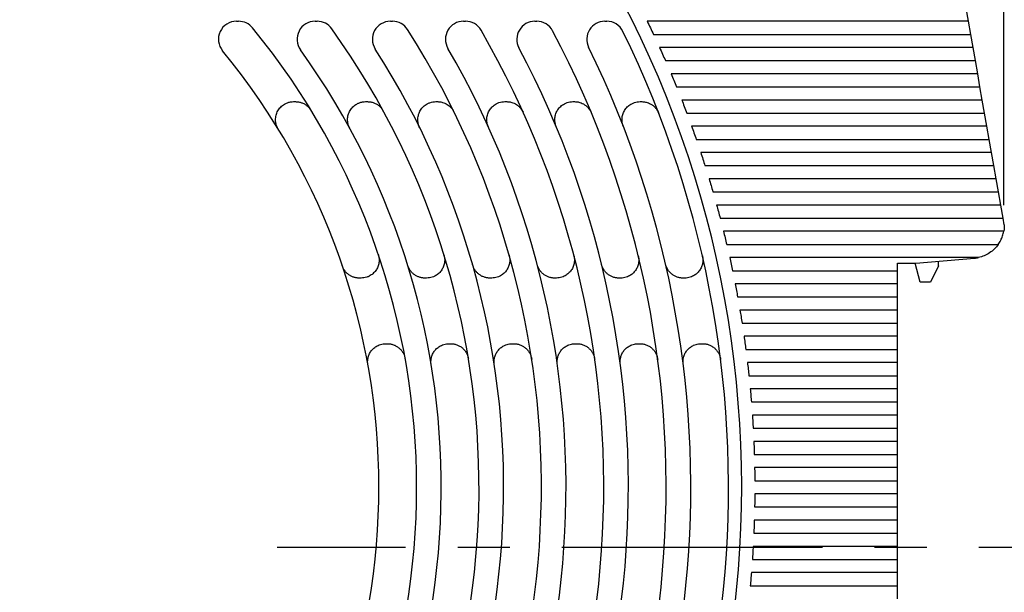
# Model space of a CAD drawing. Header units: millimetres. Extents: x 8 to 341, y 8 to 262.
# Tile 6 of 15: x 156 to 216, y 100 to 135. Entities that reach past the tile are written whole.
import ezdxf

# ---------------------------------------------------------------- set-up
doc = ezdxf.new("R2010")
doc.units = ezdxf.units.MM
doc.header["$LTSCALE"] = 1.25
doc.linetypes.add('CENTERX2', pattern=[20.32, 12.7, -2.54, 2.54, -2.54])
doc.layers.add('CENTER', color=40, linetype='CENTERX2')
doc.layers.add('DIMENSIONS', color=140, linetype='Continuous', lineweight=25)
doc.styles.add('SLDTEXTSTYLE0', font='TXT', dxfattribs={"width": 0.7})
doc.dimstyles.new('SLDDIMSTYLE0', dxfattribs={"dimtxt": 2.69751, "dimasz": 4.1275, "dimexe": 0, "dimexo": 0.0625, "dimgap": 0.674377, "dimtad": 0, "dimtih": 1, "dimtoh": 1, "dimrnd": 1e-09, "dimzin": 12, "dimdsep": 46, "dimtxsty": 'SLDTEXTSTYLE0', "dimsah": 1, "dimcen": 0.09, "dimadec": 0, "dimazin": 3, "dimtfac": 1, "dimtofl": 0, "dimtmove": 0, "dimatfit": 3, "dimfxl": 0, "dimfrac": 2, "dimtolj": 1, "dimtzin": 12, "dimarcsym": 0})
doc.dimstyles.new('SLDDIMSTYLE2', dxfattribs={"dimtxt": 2.69751, "dimasz": 4.1275, "dimexe": 0, "dimexo": 0.0625, "dimgap": 0.674377, "dimtad": 0, "dimtih": 1, "dimtoh": 1, "dimrnd": 1e-09, "dimzin": 4, "dimdsep": 46, "dimtxsty": 'SLDTEXTSTYLE0', "dimsah": 1, "dimcen": 0.09, "dimadec": 0, "dimazin": 1, "dimtfac": 1, "dimtofl": 0, "dimtmove": 0, "dimatfit": 3, "dimfxl": 0, "dimfrac": 2, "dimtolj": 1, "dimtzin": 12, "dimarcsym": 0})

# ---------------------------------------------------------------- blocks, each defined once
blk = doc.blocks.new('_D_4')
at = {"layer": 'DIMENSIONS'}
for p, q in [((210.209, 142.555), (229.425, 142.555)), ((225.456, 142.555), (225.456, 126.815)), ((221.448, 121.924), (220.542, 121.924)), ((220.542, 121.924), (220.542, 117.637)), ((229.464, 121.924), (230.37, 121.924)), ((230.37, 121.924), (230.37, 117.637)), ((220.542, 117.637), (221.448, 117.637)), ((230.37, 117.637), (229.464, 117.637)), ((225.456, 102.88), (225.456, 117.033))]:
    blk.add_line(p, q, dxfattribs=at)
for points in [[(225.456, 142.555), (224.821, 138.427), (226.091, 138.427)], [(225.456, 102.88), (226.091, 107.007), (224.821, 107.007)]]:
    blk.add_solid(points, dxfattribs=at)
at = {"layer": 'DIMENSIONS', "char_height": 2.6458, "attachment_point": 1, "style": 'SLDTEXTSTYLE0'}
for s, insert in [('39.7', (221.448, 125.938)), ('1.56', (221.448, 121.047))]:
    blk.add_mtext(s, dxfattribs=dict(at, insert=insert))
blk = doc.blocks.new('_D_6')
at = {"layer": 'DIMENSIONS'}
for p, q in [((117.005, 143.642), (117.005, 171.108)), ((215.473, 123.742), (215.473, 171.108)), ((117.005, 167.139), (154.618, 167.139)), ((158.273, 167.139), (157.367, 167.139)), ((157.367, 167.139), (157.367, 162.852)), ((166.289, 167.139), (167.194, 167.139)), ((167.194, 167.139), (167.194, 162.852)), ((215.473, 167.139), (169.944, 167.139)), ((157.367, 162.852), (158.273, 162.852)), ((167.194, 162.852), (166.289, 162.852))]:
    blk.add_line(p, q, dxfattribs=at)
for points in [[(117.005, 167.139), (121.132, 166.504), (121.132, 167.774)], [(215.473, 167.139), (211.346, 167.774), (211.346, 166.504)]]:
    blk.add_solid(points, dxfattribs=at)
at = {"layer": 'DIMENSIONS', "char_height": 2.6458, "attachment_point": 1, "style": 'SLDTEXTSTYLE0'}
for s, insert in [('98.5', (158.273, 171.154)), ('3.88', (158.273, 166.263))]:
    blk.add_mtext(s, dxfattribs=dict(at, insert=insert))
blk = doc.blocks.new('_D_7')
at = {"layer": 'DIMENSIONS'}
for p, q in [((210.209, 142.555), (243.847, 142.555)), ((239.878, 142.555), (239.878, 107.477)), ((235.871, 102.586), (234.965, 102.586)), ((234.965, 102.586), (234.965, 98.299)), ((243.886, 102.586), (244.792, 102.586)), ((244.792, 102.586), (244.792, 98.299)), ((234.965, 98.299), (235.871, 98.299)), ((244.792, 98.299), (243.886, 98.299)), ((239.878, 62.555), (239.878, 97.695)), ((217.092, 62.555), (243.847, 62.555))]:
    blk.add_line(p, q, dxfattribs=at)
for points in [[(239.878, 142.555), (239.243, 138.427), (240.513, 138.427)], [(239.878, 62.555), (240.513, 66.682), (239.243, 66.682)]]:
    blk.add_solid(points, dxfattribs=at)
at = {"layer": 'DIMENSIONS', "char_height": 2.6458, "attachment_point": 1, "style": 'SLDTEXTSTYLE0'}
for s, insert in [('80.0', (235.871, 106.601)), ('3.15', (235.871, 101.71))]:
    blk.add_mtext(s, dxfattribs=dict(at, insert=insert))

msp = doc.modelspace()

# ---------------------------------------------------------------- linework, layer by layer
for p, q in [((213.318, 134.955), (213.177, 135.755)), ((168.727, 134.955), (168.856, 134.955)), ((173.517, 134.955), (173.64, 134.955)), ((178.108, 134.955), (178.227, 134.955)), ((182.559, 134.955), (182.674, 134.955)), ((186.905, 134.955), (187.018, 134.955)), ((191.171, 134.955), (191.282, 134.955)), ((213.318, 134.955), (193.75, 134.955)), ((213.459, 134.155), (213.318, 134.955)), ((194.133, 134.155), (213.459, 134.155)), ((213.601, 133.355), (213.459, 134.155)), ((213.601, 133.355), (194.503, 133.355)), ((213.742, 132.555), (213.601, 133.355)), ((194.86, 132.555), (213.742, 132.555)), ((213.883, 131.755), (213.742, 132.555)), ((213.883, 131.755), (195.204, 131.755)), ((214.024, 130.955), (213.883, 131.755)), ((195.536, 130.955), (214.024, 130.955)), ((214.165, 130.155), (214.024, 130.955)), ((172.21, 130.055), (172.327, 130.055)), ((176.596, 130.055), (176.71, 130.055)), ((180.877, 130.055), (180.988, 130.055)), ((185.079, 130.055), (185.189, 130.055)), ((189.222, 130.055), (189.33, 130.055)), ((193.317, 130.055), (193.424, 130.055)), ((214.165, 130.155), (195.855, 130.155)), ((214.306, 129.355), (214.165, 130.155)), ((196.161, 129.355), (214.306, 129.355)), ((214.447, 128.555), (214.306, 129.355)), ((214.447, 128.555), (196.456, 128.555)), ((214.588, 127.755), (214.447, 128.555)), ((196.739, 127.755), (214.588, 127.755)), ((214.729, 126.955), (214.588, 127.755)), ((214.729, 126.955), (197.01, 126.955)), ((214.87, 126.155), (214.729, 126.955)), ((197.27, 126.155), (214.87, 126.155)), ((215.011, 125.355), (214.87, 126.155)), ((215.011, 125.355), (197.518, 125.355)), ((215.152, 124.555), (215.011, 125.355)), ((197.755, 124.555), (215.152, 124.555)), ((215.293, 123.755), (215.152, 124.555)), ((215.293, 123.755), (197.98, 123.755)), ((215.434, 122.955), (215.293, 123.755)), ((198.195, 122.955), (215.434, 122.955)), ((215.505, 122.555), (215.434, 122.955)), ((215.505, 122.555), (215.505, 122.51)), ((215.473, 122.155), (198.399, 122.155)), ((198.592, 121.355), (215.138, 121.355)), ((213.926, 120.555), (198.774, 120.555)), ((209.005, 120.205), (210.105, 120.205)), ((209.005, 119.755), (209.005, 120.205)), ((210.38, 119.055), (210.072, 120.205)), ((210.105, 120.205), (213.679, 120.517)), ((211.505, 120.055), (211.005, 119.055)), ((211.505, 120.055), (211.505, 120.327)), ((198.946, 119.755), (209.005, 119.755)), ((209.005, 118.955), (209.005, 119.755)), ((176.319, 119.305), (176.213, 119.305)), ((180.313, 119.305), (180.209, 119.305)), ((184.276, 119.305), (184.172, 119.305)), ((188.216, 119.305), (188.112, 119.305)), ((192.136, 119.305), (192.033, 119.305)), ((196.041, 119.305), (195.938, 119.305)), ((209.005, 118.955), (199.107, 118.955)), ((209.005, 118.155), (209.005, 118.955)), ((211.005, 119.055), (210.38, 119.055)), ((199.258, 118.155), (209.005, 118.155)), ((209.005, 117.355), (209.005, 118.155)), ((209.005, 117.355), (199.399, 117.355)), ((209.005, 116.555), (209.005, 117.355)), ((199.529, 116.555), (209.005, 116.555)), ((209.005, 115.755), (209.005, 116.555)), ((177.819, 115.305), (177.921, 115.305)), ((181.675, 115.305), (181.777, 115.305)), ((185.523, 115.305), (185.624, 115.305)), ((189.364, 115.305), (189.465, 115.305)), ((193.2, 115.305), (193.301, 115.305)), ((197.031, 115.305), (197.132, 115.305)), ((209.005, 115.755), (199.648, 115.755)), ((209.005, 114.955), (209.005, 115.755)), ((199.758, 114.955), (209.005, 114.955)), ((209.005, 114.155), (209.005, 114.955)), ((209.005, 114.155), (199.858, 114.155)), ((209.005, 113.355), (209.005, 114.155)), ((199.947, 113.355), (209.005, 113.355)), ((209.005, 112.555), (209.005, 113.355)), ((209.005, 112.555), (200.026, 112.555)), ((209.005, 111.755), (209.005, 112.555)), ((200.096, 111.755), (209.005, 111.755)), ((209.005, 110.955), (209.005, 111.755)), ((209.005, 110.955), (200.155, 110.955)), ((209.005, 110.155), (209.005, 110.955)), ((200.205, 110.155), (209.005, 110.155)), ((209.005, 109.355), (209.005, 110.155)), ((209.005, 109.355), (200.244, 109.355)), ((209.005, 108.555), (209.005, 109.355)), ((200.274, 108.555), (209.005, 108.555)), ((209.005, 107.755), (209.005, 108.555)), ((209.005, 107.755), (200.294, 107.755)), ((209.005, 106.955), (209.005, 107.755)), ((200.304, 106.955), (209.005, 106.955)), ((209.005, 106.155), (209.005, 106.955)), ((209.005, 106.155), (200.304, 106.155)), ((209.005, 105.355), (209.005, 106.155)), ((200.294, 105.355), (209.005, 105.355)), ((209.005, 104.555), (209.005, 105.355)), ((209.005, 104.555), (200.274, 104.555)), ((209.005, 103.755), (209.005, 104.555)), ((200.244, 103.755), (209.005, 103.755)), ((209.005, 102.955), (209.005, 103.755)), ((209.005, 102.955), (200.205, 102.955)), ((209.005, 102.155), (209.005, 102.955)), ((200.155, 102.155), (209.005, 102.155)), ((209.005, 101.355), (209.005, 102.155)), ((209.005, 101.355), (200.096, 101.355)), ((209.005, 100.555), (209.005, 101.355)), ((200.026, 100.555), (209.005, 100.555)), ((209.005, 99.755), (209.005, 100.555))]:
    msp.add_line(p, q)
for centre, radius, start, end in [((135.505, 106.555), 64, 318.62859, 32.40751), ((168.727, 133.855), 1.1, 90, 219.41136), ((168.856, 133.855), 1.1, 39.30221, 90), ((135.505, 106.555), 44.2, 320.67806, 39.30221), ((173.517, 133.855), 1.1, 90, 215.68533), ((135.505, 106.555), 48, 321.19212, 35.59765), ((173.64, 133.855), 1.1, 35.59765, 90), ((135.505, 106.555), 51.8, 321.62876, 32.57897), ((178.108, 133.855), 1.1, 90, 212.65136), ((178.227, 133.855), 1.1, 32.57897, 90), ((135.505, 106.555), 55.6, 322.00426, 30.06072), ((182.559, 133.855), 1.1, 90, 210.12169), ((135.505, 106.555), 59.4, 322.33063, 27.9219), ((182.674, 133.855), 1.1, 30.06072, 90), ((186.905, 133.855), 1.1, 90, 207.97409), ((187.018, 133.855), 1.1, 27.9219, 90), ((191.171, 133.855), 1.1, 90, 206.12446), ((191.282, 133.855), 1.1, 26.07923, 90), ((135.505, 106.555), 63.2, 322.61693, 26.07923), ((135.505, 106.555), 45.7, 321.17967, 35.68533), ((135.505, 106.555), 49.5, 321.61811, 32.65136), ((135.505, 106.555), 53.3, 321.99505, 30.12169), ((135.505, 106.555), 57.1, 322.32259, 27.97409), ((135.505, 106.555), 60.9, 322.60985, 26.12446), ((135.505, 106.555), 41.9, 320.6633, 39.41136)]:
    msp.add_arc(centre, radius, start, end)
for points in [[(193.75, 134.955), (193.814, 134.822), (193.944, 134.556), (194.07, 134.288), (194.133, 134.155)], [(194.503, 133.355), (194.563, 133.222), (194.684, 132.955), (194.801, 132.688), (194.86, 132.555)], [(195.204, 131.755), (195.26, 131.621), (195.372, 131.355), (195.481, 131.088), (195.536, 130.955)], [(195.855, 130.155), (195.906, 130.021), (196.01, 129.755), (196.111, 129.488), (196.161, 129.355)], [(196.456, 128.555), (196.504, 128.421), (196.599, 128.155), (196.692, 127.888), (196.739, 127.755)], [(197.01, 126.955), (197.054, 126.821), (197.142, 126.555), (197.227, 126.288), (197.27, 126.155)], [(197.518, 125.355), (197.558, 125.221), (197.638, 124.955), (197.716, 124.688), (197.755, 124.555)], [(197.98, 123.755), (198.017, 123.621), (198.09, 123.355), (198.16, 123.088), (198.195, 122.955)], [(215.505, 122.51), (215.505, 122.391), (215.494, 122.272), (215.473, 122.155)], [(198.399, 122.155), (198.432, 122.021), (198.497, 121.755), (198.561, 121.488), (198.592, 121.355)], [(198.774, 120.555), (198.804, 120.421), (198.862, 120.155), (198.918, 119.888), (198.946, 119.755)], [(213.679, 120.517), (213.721, 120.522), (213.804, 120.53), (213.885, 120.546), (213.926, 120.555)], [(199.107, 118.955), (199.133, 118.821), (199.185, 118.555), (199.234, 118.288), (199.258, 118.155)], [(199.399, 117.355), (199.421, 117.221), (199.465, 116.955), (199.508, 116.688), (199.529, 116.555)], [(199.648, 115.755), (199.667, 115.621), (199.705, 115.355), (199.74, 115.088), (199.758, 114.955)], [(199.858, 114.155), (199.873, 114.021), (199.904, 113.755), (199.933, 113.488), (199.947, 113.355)], [(200.026, 112.555), (200.039, 112.421), (200.063, 112.155), (200.085, 111.888), (200.096, 111.755)], [(200.155, 110.955), (200.164, 110.821), (200.182, 110.555), (200.197, 110.288), (200.205, 110.155)], [(200.244, 109.355), (200.25, 109.221), (200.261, 108.955), (200.27, 108.688), (200.274, 108.555)], [(200.294, 107.755), (200.296, 107.621), (200.301, 107.355), (200.303, 107.088), (200.304, 106.955)], [(200.304, 106.155), (200.303, 106.021), (200.301, 105.755), (200.296, 105.488), (200.294, 105.355)], [(200.274, 104.555), (200.27, 104.421), (200.261, 104.154), (200.25, 103.888), (200.244, 103.755)], [(200.205, 102.955), (200.197, 102.821), (200.182, 102.554), (200.164, 102.288), (200.155, 102.155)], [(200.096, 101.355), (200.085, 101.221), (200.063, 100.954), (200.039, 100.688), (200.026, 100.555)]]:
    msp.add_open_spline(points, degree=3)
for points, knots in [([(171.271, 128.382), (171.254, 128.41), (171.222, 128.466), (171.183, 128.555), (171.151, 128.647), (171.129, 128.74), (171.114, 128.837), (171.105, 128.998), (171.129, 129.227), (171.24, 129.499), (171.414, 129.735), (171.622, 129.895), (171.827, 129.992), (172.015, 130.045), (172.144, 130.051), (172.21, 130.055)], [0, 0, 0, 0, 0.042252, 0.083855, 0.125136, 0.166429, 0.208069, 0.250383, 0.375137, 0.500117, 0.624871, 0.749851, 0.833631, 0.916121, 1, 1, 1, 1]), ([(172.327, 130.055), (172.358, 130.054), (172.421, 130.052), (172.515, 130.04), (172.606, 130.021), (172.695, 129.993), (172.782, 129.958), (172.894, 129.9), (173.024, 129.812), (173.161, 129.682), (173.231, 129.579), (173.266, 129.526)], [0, 0, 0, 0, 0.084337, 0.167464, 0.249994, 0.332549, 0.415754, 0.500219, 0.667542, 0.832471, 1, 1, 1, 1]), ([(175.63, 128.428), (175.616, 128.457), (175.586, 128.513), (175.552, 128.602), (175.526, 128.692), (175.507, 128.785), (175.497, 128.879), (175.493, 129.037), (175.525, 129.259), (175.64, 129.522), (175.816, 129.749), (176.021, 129.902), (176.222, 129.995), (176.406, 130.046), (176.532, 130.052), (176.596, 130.055)], [0, 0, 0, 0, 0.042223, 0.083827, 0.125126, 0.166437, 0.20808, 0.250366, 0.375122, 0.500112, 0.624868, 0.749858, 0.833613, 0.916143, 1, 1, 1, 1]), ([(176.71, 130.055), (176.743, 130.054), (176.809, 130.052), (176.907, 130.039), (177.002, 130.017), (177.095, 129.987), (177.185, 129.948), (177.301, 129.886), (177.435, 129.79), (177.574, 129.648), (177.642, 129.536), (177.676, 129.48)], [0, 0, 0, 0, 0.084446, 0.167559, 0.25001, 0.332486, 0.415673, 0.500241, 0.667645, 0.8324, 1, 1, 1, 1]), ([(179.89, 128.468), (179.875, 128.502), (179.843, 128.57), (179.81, 128.676), (179.787, 128.785), (179.776, 128.896), (179.776, 129.063), (179.814, 129.286), (179.933, 129.541), (180.109, 129.76), (180.312, 129.908), (180.51, 129.997), (180.69, 130.046), (180.814, 130.052), (180.877, 130.055)], [0, 0, 0, 0, 0.050553, 0.100338, 0.149876, 0.199699, 0.250327, 0.37509, 0.500091, 0.624854, 0.749855, 0.833594, 0.916158, 1, 1, 1, 1]), ([(180.988, 130.055), (181.021, 130.054), (181.088, 130.052), (181.187, 130.038), (181.303, 130.011), (181.433, 129.965), (181.571, 129.892), (181.698, 129.8), (181.808, 129.692), (181.903, 129.573), (181.951, 129.485), (181.975, 129.441)], [0, 0, 0, 0, 0.081731, 0.163221, 0.24515, 0.372385, 0.500051, 0.627286, 0.754952, 0.877365, 1, 1, 1, 1]), ([(184.077, 128.502), (184.062, 128.536), (184.034, 128.603), (184.005, 128.709), (183.985, 128.816), (183.977, 128.926), (183.982, 129.091), (184.024, 129.309), (184.146, 129.557), (184.322, 129.77), (184.523, 129.913), (184.718, 129.999), (184.896, 130.046), (185.018, 130.052), (185.079, 130.055)], [0, 0, 0, 0, 0.050532, 0.100323, 0.149878, 0.199707, 0.250316, 0.37508, 0.500088, 0.624852, 0.74986, 0.833582, 0.916172, 1, 1, 1, 1]), ([(185.189, 130.055), (185.223, 130.054), (185.292, 130.052), (185.394, 130.037), (185.513, 130.009), (185.646, 129.959), (185.788, 129.882), (185.917, 129.785), (186.028, 129.671), (186.122, 129.545), (186.169, 129.453), (186.192, 129.407)], [0, 0, 0, 0, 0.081639, 0.163013, 0.244842, 0.37224, 0.500054, 0.627452, 0.755265, 0.877526, 1, 1, 1, 1]), ([(188.206, 128.531), (188.193, 128.565), (188.167, 128.633), (188.141, 128.737), (188.125, 128.844), (188.12, 128.952), (188.127, 129.114), (188.174, 129.328), (188.297, 129.57), (188.474, 129.778), (188.673, 129.917), (188.866, 130.001), (189.041, 130.046), (189.161, 130.052), (189.222, 130.055)], [0, 0, 0, 0, 0.050515, 0.100311, 0.149879, 0.199714, 0.250306, 0.375072, 0.500085, 0.624851, 0.749864, 0.833572, 0.916184, 1, 1, 1, 1]), ([(189.33, 130.055), (189.365, 130.054), (189.435, 130.052), (189.54, 130.036), (189.662, 130.006), (189.798, 129.955), (189.942, 129.873), (190.073, 129.771), (190.185, 129.652), (190.279, 129.521), (190.323, 129.425), (190.345, 129.377)], [0, 0, 0, 0, 0.081557, 0.162829, 0.244571, 0.372103, 0.500056, 0.627589, 0.755542, 0.877667, 1, 1, 1, 1]), ([(192.291, 128.557), (192.279, 128.591), (192.255, 128.658), (192.232, 128.762), (192.218, 128.868), (192.215, 128.974), (192.226, 129.134), (192.276, 129.344), (192.401, 129.582), (192.577, 129.785), (192.775, 129.92), (192.966, 130.002), (193.139, 130.047), (193.257, 130.052), (193.317, 130.055)], [0, 0, 0, 0, 0.0505, 0.100301, 0.14988, 0.19972, 0.250298, 0.375065, 0.500083, 0.62485, 0.749868, 0.833563, 0.916195, 1, 1, 1, 1]), ([(193.424, 130.055), (193.46, 130.054), (193.532, 130.052), (193.638, 130.035), (193.763, 130.004), (193.902, 129.95), (194.048, 129.865), (194.181, 129.759), (194.293, 129.636), (194.386, 129.5), (194.429, 129.401), (194.45, 129.351)], [0, 0, 0, 0, 0.081484, 0.162666, 0.244329, 0.371989, 0.500059, 0.627719, 0.755788, 0.877793, 1, 1, 1, 1]), ([(215.138, 121.355), (215.165, 121.395), (215.22, 121.476), (215.29, 121.604), (215.351, 121.735), (215.402, 121.871), (215.444, 122.011), (215.463, 122.106), (215.473, 122.155)], [0, 0, 0, 0, 0.168163, 0.334533, 0.5, 0.665467, 0.831837, 1, 1, 1, 1]), ([(215.138, 121.355), (214.995, 121.152), (214.814, 120.977), (214.4, 120.704), (214.168, 120.607), (213.926, 120.555)], [0, 0, 0, 0, 0.5, 0.5, 1, 1, 1, 1]), ([(177.361, 120.758), (177.371, 120.724), (177.392, 120.658), (177.411, 120.555), (177.42, 120.452), (177.419, 120.347), (177.403, 120.192), (177.349, 119.988), (177.221, 119.758), (177.045, 119.563), (176.85, 119.433), (176.663, 119.355), (176.493, 119.312), (176.377, 119.307), (176.319, 119.305)], [0, 0, 0, 0, 0.050475, 0.100283, 0.149881, 0.19973, 0.250285, 0.375053, 0.500079, 0.624847, 0.749873, 0.833549, 0.916212, 1, 1, 1, 1]), ([(181.364, 120.729), (181.373, 120.696), (181.392, 120.63), (181.408, 120.528), (181.415, 120.426), (181.412, 120.323), (181.393, 120.17), (181.336, 119.97), (181.206, 119.746), (181.03, 119.556), (180.837, 119.43), (180.652, 119.353), (180.485, 119.312), (180.371, 119.307), (180.313, 119.305)], [0, 0, 0, 0, 0.050459, 0.100272, 0.149882, 0.199736, 0.250277, 0.375046, 0.500077, 0.624846, 0.749877, 0.83354, 0.916223, 1, 1, 1, 1]), ([(185.335, 120.705), (185.343, 120.672), (185.36, 120.606), (185.374, 120.506), (185.378, 120.404), (185.373, 120.303), (185.352, 120.152), (185.292, 119.956), (185.162, 119.736), (184.986, 119.55), (184.794, 119.427), (184.611, 119.352), (184.446, 119.312), (184.333, 119.307), (184.276, 119.305)], [0, 0, 0, 0, 0.050446, 0.100263, 0.149882, 0.199741, 0.25027, 0.37504, 0.500075, 0.624844, 0.74988, 0.833533, 0.916232, 1, 1, 1, 1]), ([(189.28, 120.684), (189.287, 120.651), (189.303, 120.586), (189.314, 120.486), (189.317, 120.386), (189.311, 120.286), (189.288, 120.137), (189.226, 119.943), (189.094, 119.727), (188.919, 119.545), (188.728, 119.424), (188.547, 119.351), (188.383, 119.312), (188.272, 119.307), (188.216, 119.305)], [0, 0, 0, 0, 0.050435, 0.100255, 0.149883, 0.199745, 0.250264, 0.375034, 0.500073, 0.624843, 0.749882, 0.833527, 0.916239, 1, 1, 1, 1]), ([(193.204, 120.666), (193.211, 120.633), (193.226, 120.568), (193.236, 120.469), (193.237, 120.37), (193.229, 120.271), (193.204, 120.123), (193.141, 119.933), (193.008, 119.72), (192.833, 119.541), (192.644, 119.422), (192.464, 119.35), (192.302, 119.311), (192.191, 119.307), (192.136, 119.305)], [0, 0, 0, 0, 0.050426, 0.100249, 0.149883, 0.199749, 0.250259, 0.37503, 0.500072, 0.624842, 0.749884, 0.833521, 0.916245, 1, 1, 1, 1]), ([(197.113, 120.65), (197.12, 120.617), (197.133, 120.553), (197.141, 120.454), (197.141, 120.356), (197.132, 120.258), (197.106, 120.112), (197.041, 119.923), (196.908, 119.714), (196.733, 119.537), (196.545, 119.42), (196.366, 119.349), (196.205, 119.311), (196.096, 119.307), (196.041, 119.305)], [0, 0, 0, 0, 0.050417, 0.100243, 0.149884, 0.199752, 0.250255, 0.375026, 0.500071, 0.624841, 0.749886, 0.833516, 0.916251, 1, 1, 1, 1]), ([(176.213, 119.305), (176.185, 119.305), (176.13, 119.306), (176.047, 119.316), (175.965, 119.332), (175.855, 119.362), (175.721, 119.416), (175.57, 119.506), (175.436, 119.619), (175.324, 119.751), (175.232, 119.895), (175.192, 119.998), (175.172, 120.05)], [0, 0, 0, 0, 0.061093, 0.121883, 0.182721, 0.243959, 0.371826, 0.500085, 0.627952, 0.756211, 0.878009, 1, 1, 1, 1]), ([(180.209, 119.305), (180.18, 119.305), (180.123, 119.306), (180.039, 119.317), (179.955, 119.333), (179.843, 119.364), (179.706, 119.42), (179.553, 119.515), (179.417, 119.633), (179.305, 119.769), (179.215, 119.919), (179.177, 120.026), (179.158, 120.079)], [0, 0, 0, 0, 0.061033, 0.121747, 0.182508, 0.243682, 0.371694, 0.500089, 0.628101, 0.756495, 0.878154, 1, 1, 1, 1]), ([(184.172, 119.305), (184.144, 119.305), (184.086, 119.306), (184, 119.317), (183.915, 119.334), (183.801, 119.366), (183.661, 119.425), (183.507, 119.523), (183.37, 119.645), (183.258, 119.785), (183.169, 119.939), (183.133, 120.049), (183.114, 120.103)], [0, 0, 0, 0, 0.060981, 0.12163, 0.182324, 0.243443, 0.371581, 0.500092, 0.628229, 0.75674, 0.878278, 1, 1, 1, 1]), ([(188.112, 119.305), (188.083, 119.305), (188.024, 119.307), (187.937, 119.317), (187.851, 119.335), (187.736, 119.368), (187.594, 119.428), (187.438, 119.529), (187.3, 119.655), (187.188, 119.799), (187.101, 119.957), (187.066, 120.069), (187.048, 120.124)], [0, 0, 0, 0, 0.060936, 0.121528, 0.182164, 0.243235, 0.371482, 0.500094, 0.628341, 0.756954, 0.878387, 1, 1, 1, 1]), ([(192.033, 119.305), (192.003, 119.305), (191.944, 119.307), (191.856, 119.318), (191.769, 119.335), (191.652, 119.37), (191.508, 119.431), (191.351, 119.535), (191.212, 119.663), (191.101, 119.811), (191.015, 119.972), (190.981, 120.086), (190.964, 120.143)], [0, 0, 0, 0, 0.060896, 0.121438, 0.182024, 0.243052, 0.371395, 0.500097, 0.628439, 0.757141, 0.878482, 1, 1, 1, 1]), ([(195.938, 119.305), (195.908, 119.305), (195.848, 119.307), (195.759, 119.318), (195.671, 119.336), (195.553, 119.371), (195.408, 119.434), (195.249, 119.54), (195.11, 119.671), (194.999, 119.822), (194.914, 119.986), (194.882, 120.101), (194.866, 120.159)], [0, 0, 0, 0, 0.060861, 0.121358, 0.181899, 0.242891, 0.371317, 0.500099, 0.628526, 0.757307, 0.878566, 1, 1, 1, 1]), ([(176.736, 114.009), (176.731, 114.041), (176.722, 114.104), (176.717, 114.2), (176.721, 114.296), (176.733, 114.392), (176.764, 114.533), (176.833, 114.714), (176.968, 114.915), (177.142, 115.084), (177.327, 115.195), (177.501, 115.262), (177.658, 115.298), (177.765, 115.302), (177.819, 115.305)], [0, 0, 0, 0, 0.0503926, 0.1002251, 0.1498844, 0.1997614, 0.2502418, 0.3750131, 0.5000668, 0.6248382, 0.7498921, 0.8335021, 0.9162676, 1, 1, 1, 1]), ([(177.921, 115.305), (177.952, 115.304), (178.013, 115.302), (178.105, 115.29), (178.196, 115.271), (178.318, 115.234), (178.467, 115.166), (178.629, 115.053), (178.77, 114.913), (178.88, 114.753), (178.961, 114.581), (178.989, 114.46), (179.003, 114.4)], [0, 0, 0, 0, 0.060747, 0.121102, 0.181499, 0.242371, 0.371069, 0.500105, 0.628803, 0.757839, 0.878836, 1, 1, 1, 1]), ([(180.59, 114.025), (180.586, 114.056), (180.577, 114.12), (180.574, 114.215), (180.579, 114.31), (180.592, 114.404), (180.624, 114.544), (180.695, 114.723), (180.83, 114.921), (181.003, 115.087), (181.187, 115.197), (181.36, 115.263), (181.516, 115.298), (181.622, 115.302), (181.675, 115.305)], [0, 0, 0, 0, 0.050385, 0.10022, 0.149885, 0.199764, 0.250238, 0.375009, 0.500066, 0.624837, 0.749894, 0.833498, 0.916273, 1, 1, 1, 1]), ([(181.777, 115.305), (181.808, 115.304), (181.87, 115.302), (181.963, 115.29), (182.055, 115.27), (182.178, 115.232), (182.328, 115.164), (182.492, 115.048), (182.633, 114.905), (182.742, 114.742), (182.823, 114.567), (182.849, 114.445), (182.862, 114.384)], [0, 0, 0, 0, 0.0607111, 0.1210208, 0.1813717, 0.2422055, 0.3709892, 0.5001073, 0.628891, 0.7580092, 0.8789226, 1, 1, 1, 1]), ([(184.436, 114.038), (184.432, 114.07), (184.424, 114.133), (184.422, 114.227), (184.428, 114.321), (184.442, 114.415), (184.475, 114.553), (184.547, 114.731), (184.682, 114.926), (184.855, 115.09), (185.038, 115.198), (185.21, 115.263), (185.365, 115.298), (185.47, 115.302), (185.523, 115.305)], [0, 0, 0, 0, 0.050378, 0.100215, 0.149885, 0.199767, 0.250234, 0.375006, 0.500065, 0.624836, 0.749895, 0.833494, 0.916277, 1, 1, 1, 1]), ([(185.624, 115.305), (185.656, 115.304), (185.719, 115.302), (185.812, 115.29), (185.905, 115.27), (186.029, 115.231), (186.18, 115.161), (186.345, 115.044), (186.486, 114.899), (186.595, 114.733), (186.674, 114.556), (186.699, 114.432), (186.712, 114.371)], [0, 0, 0, 0, 0.06068, 0.120951, 0.181262, 0.242063, 0.370921, 0.500109, 0.628967, 0.758155, 0.878996, 1, 1, 1, 1]), ([(188.275, 114.05), (188.272, 114.081), (188.264, 114.144), (188.263, 114.238), (188.27, 114.331), (188.285, 114.424), (188.319, 114.561), (188.391, 114.737), (188.527, 114.931), (188.7, 115.093), (188.882, 115.2), (189.053, 115.264), (189.207, 115.298), (189.312, 115.302), (189.364, 115.305)], [0, 0, 0, 0, 0.050373, 0.100211, 0.149885, 0.199769, 0.250231, 0.375009, 0.500064, 0.624842, 0.749897, 0.833491, 0.916281, 1, 1, 1, 1]), ([(189.465, 115.305), (189.497, 115.304), (189.56, 115.302), (189.655, 115.29), (189.747, 115.269), (189.873, 115.23), (190.025, 115.159), (190.19, 115.04), (190.332, 114.893), (190.44, 114.725), (190.519, 114.546), (190.542, 114.421), (190.554, 114.359)], [0, 0, 0, 0, 0.060648, 0.120883, 0.181162, 0.24194, 0.370855, 0.50011, 0.629025, 0.758281, 0.879054, 1, 1, 1, 1]), ([(192.109, 114.06), (192.106, 114.091), (192.099, 114.153), (192.099, 114.247), (192.107, 114.34), (192.122, 114.432), (192.157, 114.568), (192.23, 114.743), (192.366, 114.935), (192.539, 115.095), (192.72, 115.201), (192.891, 115.264), (193.044, 115.298), (193.148, 115.302), (193.2, 115.305)], [0, 0, 0, 0, 0.050368, 0.100207, 0.149885, 0.199771, 0.250229, 0.375007, 0.500063, 0.624841, 0.749898, 0.833488, 0.916284, 1, 1, 1, 1]), ([(193.301, 115.305), (193.333, 115.304), (193.396, 115.302), (193.491, 115.289), (193.585, 115.269), (193.71, 115.229), (193.864, 115.157), (194.03, 115.037), (194.172, 114.888), (194.279, 114.719), (194.357, 114.537), (194.38, 114.412), (194.391, 114.349)], [0, 0, 0, 0, 0.060624, 0.12083, 0.181079, 0.241832, 0.370803, 0.500112, 0.629083, 0.758391, 0.87911, 1, 1, 1, 1]), ([(195.939, 114.069), (195.936, 114.1), (195.93, 114.162), (195.931, 114.255), (195.939, 114.348), (195.955, 114.439), (195.991, 114.575), (196.064, 114.747), (196.201, 114.938), (196.373, 115.097), (196.553, 115.202), (196.723, 115.265), (196.876, 115.298), (196.979, 115.303), (197.031, 115.305)], [0, 0, 0, 0, 0.050363, 0.100204, 0.149885, 0.199772, 0.250227, 0.375005, 0.500063, 0.624841, 0.749899, 0.833485, 0.916287, 1, 1, 1, 1]), ([(197.132, 115.305), (197.164, 115.304), (197.228, 115.302), (197.323, 115.289), (197.417, 115.268), (197.544, 115.228), (197.698, 115.156), (197.864, 115.034), (198.006, 114.883), (198.114, 114.712), (198.19, 114.53), (198.212, 114.403), (198.223, 114.34)], [0, 0, 0, 0, 0.060603, 0.120783, 0.181006, 0.241737, 0.370757, 0.500113, 0.629133, 0.758489, 0.879159, 1, 1, 1, 1])]:
    msp.add_open_spline(points, degree=3, knots=knots)
at = {"layer": 'CENTER'}
msp.add_line((229.832, 102.88), (171.211, 102.88), dxfattribs=at)

# ---------------------------------------------------------------- dimensions: what is measured, and where the dimension line sits
at = {"layer": 'DIMENSIONS'}
dim = msp.add_linear_dim(base=(215.473, 167.139), p1=(117.005, 142.055), p2=(215.473, 122.155), dimstyle='SLDDIMSTYLE0', dxfattribs=at)
dim.commit()
dim.dimension.update_dxf_attribs({"geometry": '_D_6', "text_midpoint": (162.281, 167.139), "dimtype": 160})
for base, p1, p2, dimstyle, picture, middle in [((225.455820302, 142.554546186), (229.832269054, 102.879546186), (208.621918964, 142.554546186), 'SLDDIMSTYLE0', '_D_4', (225.455820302, 121.923878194)), ((239.878, 62.555), (208.622, 142.555), (215.505, 62.555), 'SLDDIMSTYLE2', '_D_7', (239.878, 102.586))]:
    dim = msp.add_linear_dim(base=base, p1=p1, p2=p2, angle=90, dimstyle=dimstyle, dxfattribs=at)
    dim.commit()
    dim.dimension.update_dxf_attribs({"geometry": picture, "text_midpoint": middle, "dimtype": 160})

doc.saveas('drawing.dxf')
